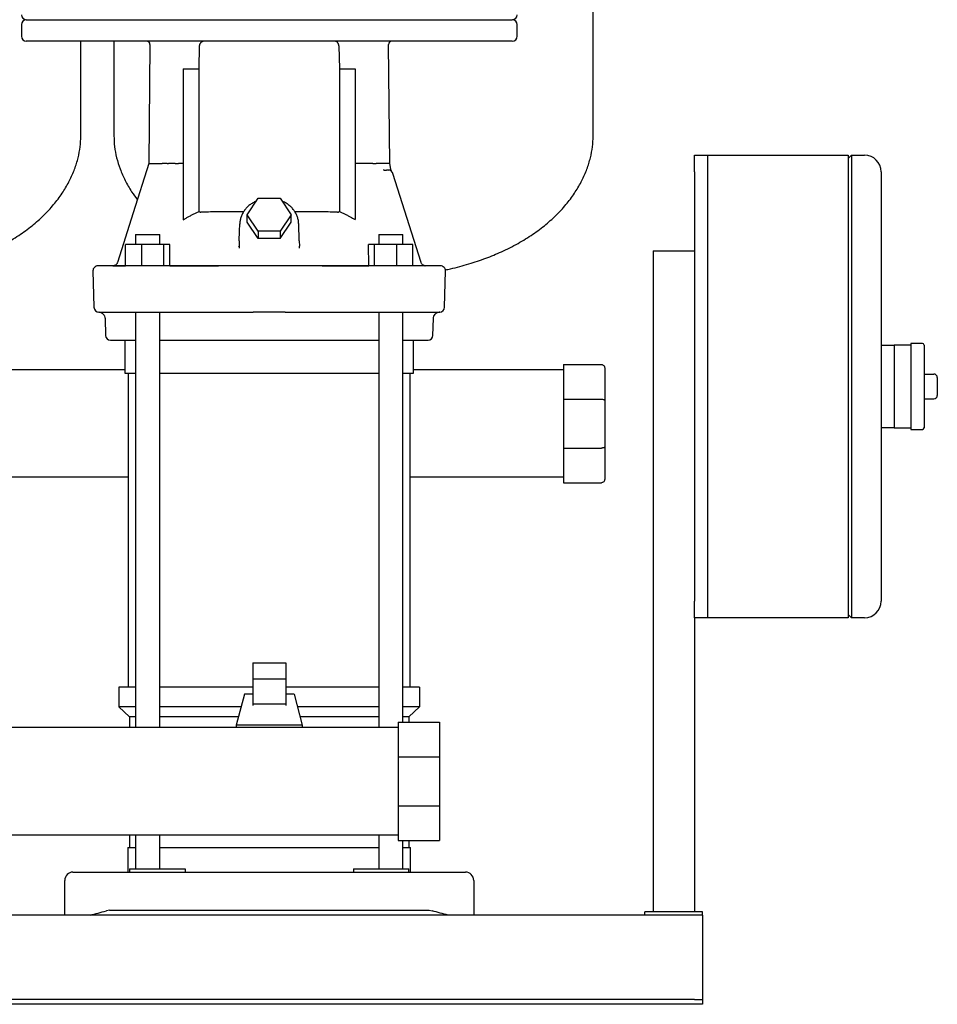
# Model space of a CAD drawing. Header units: millimetres. Extents: x 14 to 2034, y 13 to 1144.
# Tile 5 of 8: x 617 to 1173, y 13 to 609. Entities that reach past the tile are written whole.
import ezdxf

# ---------------------------------------------------------------- set-up
doc = ezdxf.new("R2010")
doc.units = ezdxf.units.MM

msp = doc.modelspace()

# ---------------------------------------------------------------- linework, layer by layer
at = {"color": 7, "linetype": 'Continuous', "lineweight": 25}
for p, q in [((964.36, 538.47), (964.36, 809.07)), ((621.36, 608.87), (915.36, 608.87)), ((618.36, 605.87), (618.36, 598.87)), ((918.36, 598.87), (918.36, 605.87)), ((769.36, 595.87), (621.36, 595.87)), ((654.36, 538.47), (654.36, 595.87)), ((674.36, 595.87), (674.36, 538.47)), ((696.21, 593.87), (695.45, 521.82)), ((725.95, 579.15), (726.23, 592.96)), ((915.36, 595.87), (769.36, 595.87)), ((810.5, 592.96), (810.78, 579.15)), ((822.85, 595.87), (822.77, 595.87)), ((841.28, 521.82), (840.52, 593.92)), ((716.36, 579.15), (725.95, 579.15)), ((716.36, 579.15), (716.36, 487.82)), ((725.95, 492.81), (725.95, 579.15)), ((810.78, 579.15), (810.78, 492.81)), ((810.78, 579.15), (820.35, 579.15)), ((820.35, 579.15), (820.35, 487.83)), ((1025.61, 526.87), (1033.61, 526.87)), ((1025.61, 516.87), (1025.61, 526.87)), ((1033.61, 526.87), (1118.61, 526.87)), ((1033.61, 526.87), (1033.61, 516.87)), ((1118.61, 526.87), (1118.61, 506.87)), ((1118.61, 524.87), (1120.61, 526.87)), ((1120.61, 526.87), (1120.61, 506.87)), ((1120.61, 526.87), (1128.61, 526.87)), ((695.45, 521.87), (696.01, 521.87)), ((706.55, 521.87), (705.32, 521.87)), ((706.55, 521.87), (707.33, 521.87)), ((716.36, 521.87), (713.4, 521.87)), ((823.33, 521.87), (820.35, 521.87)), ((830.17, 521.87), (825.2, 521.87)), ((841.93, 518.43), (841.27, 521.92)), ((837.92, 517.87), (837.48, 517.92)), ((837.48, 517.92), (838.06, 517.87)), ((837.92, 517.87), (838.06, 517.87)), ((838.06, 517.87), (839.3, 517.87)), ((839.74, 517.98), (840.34, 517.87)), ((842.43, 517.11), (842.44, 517.1)), ((842.43, 517.11), (842.44, 517.1)), ((843.08, 516.09), (843.03, 516.2)), ((843.2, 515.78), (843.08, 516.09)), ((860.2, 461.97), (843.2, 515.78)), ((1025.61, 516.87), (1025.61, 256.87)), ((1033.61, 516.87), (1033.61, 256.87)), ((1138.61, 516.87), (1138.61, 506.87)), ((1033.61, 506.87), (1033.61, 266.87)), ((1118.61, 506.87), (1118.61, 266.87)), ((1120.61, 506.87), (1120.61, 266.87)), ((1138.61, 506.87), (1138.61, 266.87)), ((755.08, 490.83), (761.72, 500.79)), ((761.72, 500.79), (775, 500.79)), ((775, 500.79), (781.64, 490.83)), ((761.72, 480.87), (755.08, 490.83)), ((755.08, 486.33), (755.08, 490.83)), ((781.64, 490.83), (775, 480.87)), ((781.64, 486.33), (781.64, 490.83)), ((761.72, 476.37), (755.08, 486.33)), ((775, 476.37), (781.64, 486.33)), ((786.55, 475), (786.19, 485.3)), ((687.52, 478.87), (687.52, 472.87)), ((687.52, 478.87), (687.58, 478.87)), ((687.58, 478.87), (702.12, 478.87)), ((702.12, 472.87), (702.12, 478.87)), ((775, 480.87), (761.72, 480.87)), ((761.72, 480.87), (761.72, 476.37)), ((775, 480.87), (775, 476.37)), ((834.6, 478.87), (834.6, 472.87)), ((834.6, 478.87), (849.15, 478.87)), ((849.15, 478.87), (849.2, 478.87)), ((849.2, 472.87), (849.2, 478.87)), ((681.44, 459.91), (681.43, 472.87)), ((691.23, 472.87), (681.43, 472.87)), ((691.23, 459.87), (691.23, 472.87)), ((704.62, 472.87), (691.23, 472.87)), ((704.62, 459.87), (704.62, 472.87)), ((708.2, 472.87), (704.62, 472.87)), ((708.21, 459.87), (708.2, 472.87)), ((750.02, 471.43), (750.1, 471.71)), ((750.02, 471.43), (750.1, 471.71)), ((750.18, 475), (750.1, 471.71)), ((750.1, 471.71), (750.12, 470.66)), ((775, 476.37), (761.72, 476.37)), ((786.55, 475), (786.63, 471.71)), ((786.58, 470.67), (786.63, 471.71)), ((786.71, 471.43), (786.63, 471.71)), ((828.53, 459.87), (828.52, 472.87)), ((832.11, 472.87), (828.52, 472.87)), ((832.11, 459.87), (832.11, 472.87)), ((845.49, 472.87), (832.11, 472.87)), ((855.29, 472.87), (845.49, 472.87)), ((845.49, 459.87), (845.49, 472.87)), ((855.29, 459.87), (855.29, 472.87)), ((1000.61, 468.87), (1000.61, 68.87)), ((1000.61, 468.87), (1025.61, 468.87)), ((678.77, 459.87), (664.71, 459.87)), ((673.65, 459.87), (673.84, 459.88)), ((674.81, 460.09), (674.87, 460.07)), ((850.63, 459.87), (686.1, 459.87)), ((708.21, 459.87), (737.7, 459.87)), ((800.3, 459.87), (828.53, 459.87)), ((862.62, 459.9), (861.72, 460.19)), ((661.71, 456.79), (662.29, 434.79)), ((874.44, 434.79), (875.02, 456.79)), ((665.48, 431.87), (665.17, 431.87)), ((665.48, 431.87), (679.22, 431.87)), ((686.57, 431.87), (758.69, 431.87)), ((687.52, 431.87), (687.52, 180.37)), ((702.12, 180.37), (702.12, 431.86)), ((778.04, 431.87), (850.16, 431.87)), ((834.6, 431.86), (834.6, 180.37)), ((849.2, 183.62), (849.2, 431.87)), ((871.48, 431.87), (871.25, 431.87)), ((669.02, 427.95), (669.29, 417.79)), ((867.44, 417.79), (867.71, 427.98)), ((672.29, 414.87), (687.52, 414.87)), ((681.01, 414.87), (681.01, 394.87)), ((681.01, 414.87), (687.52, 414.87)), ((702.12, 414.87), (709.53, 414.87)), ((702.12, 414.87), (768.36, 414.87)), ((709.92, 414.87), (826.81, 414.87)), ((768.36, 414.87), (834.66, 414.87)), ((827.2, 414.87), (834.66, 414.87)), ((849.2, 414.87), (864.44, 414.87)), ((849.2, 414.87), (855.71, 414.87)), ((855.71, 394.87), (855.71, 414.87)), ((1138.61, 411.87), (1146.61, 411.87)), ((1156.61, 411.87), (1146.61, 411.87)), ((1146.61, 411.87), (1146.61, 401.87)), ((1163.61, 412.87), (1156.61, 412.87)), ((1156.61, 412.87), (1156.61, 386.87)), ((1164.61, 411.87), (1164.61, 361.87)), ((946.36, 400.12), (969.36, 400.12)), ((946.36, 400.12), (946.36, 379.18)), ((1146.61, 401.87), (1146.61, 386.87)), ((681.01, 396.87), (553.71, 396.87)), ((681.01, 394.87), (687.52, 394.87)), ((683.01, 394.87), (683.01, 204.87)), ((702.12, 394.87), (768.36, 394.87)), ((768.36, 394.87), (834.6, 394.87)), ((849.2, 394.87), (855.71, 394.87)), ((853.71, 204.87), (853.71, 394.87)), ((946.36, 396.87), (855.71, 396.87)), ((971.36, 398.12), (971.36, 378.35)), ((1164.61, 394.37), (1170.61, 394.37)), ((1172.61, 392.37), (1172.61, 381.37)), ((1146.61, 386.87), (1146.61, 371.87)), ((1156.61, 386.87), (1156.61, 360.87)), ((946.36, 379.18), (969.36, 379.18)), ((946.36, 379.18), (946.36, 349.56)), ((971.36, 378.35), (971.36, 350.39)), ((1164.61, 379.37), (1170.61, 379.37)), ((1146.61, 371.87), (1146.61, 361.87)), ((1146.61, 361.87), (1138.61, 361.87)), ((1146.61, 361.87), (1156.61, 361.87)), ((1156.61, 360.87), (1163.61, 360.87)), ((946.36, 349.56), (969.36, 349.56)), ((946.36, 349.56), (946.36, 328.62)), ((971.36, 350.39), (971.36, 330.62)), ((683.01, 331.87), (551.71, 331.87)), ((946.36, 331.87), (853.71, 331.87)), ((946.36, 328.62), (969.36, 328.62)), ((1118.61, 266.87), (1118.61, 246.87)), ((1120.61, 266.87), (1120.61, 246.87)), ((1138.61, 266.87), (1138.61, 256.87)), ((1025.61, 246.87), (1025.61, 256.87)), ((1033.61, 256.87), (1033.61, 246.87)), ((1025.61, 246.87), (1025.61, 68.87)), ((1033.61, 246.87), (1025.61, 246.87)), ((1118.61, 246.87), (1033.61, 246.87)), ((1120.61, 246.87), (1118.61, 248.87)), ((1128.61, 246.87), (1120.61, 246.87)), ((758.36, 219.56), (758.36, 209.67)), ((758.36, 219.56), (778.36, 219.56)), ((778.36, 219.56), (778.36, 209.67)), ((758.36, 209.67), (758.36, 194.65)), ((778.36, 209.67), (758.36, 209.67)), ((778.36, 209.67), (778.36, 194.65)), ((677.36, 204.87), (677.36, 192.87)), ((687.52, 204.87), (677.36, 204.87)), ((758.36, 204.87), (702.12, 204.87)), ((834.66, 204.87), (778.36, 204.87)), ((859.36, 204.87), (849.2, 204.87)), ((859.36, 204.87), (859.36, 192.87)), ((753.36, 200.52), (748.36, 181.77)), ((758.36, 200.52), (753.36, 200.52)), ((783.36, 200.52), (778.36, 200.52)), ((783.36, 200.52), (788.36, 181.77)), ((687.52, 192.87), (677.36, 192.87)), ((683.86, 186.87), (677.36, 192.87)), ((751.32, 192.87), (702.12, 192.87)), ((778.36, 194.65), (758.36, 194.65)), ((758.36, 194.65), (758.36, 193.71)), ((778.36, 194.65), (778.36, 193.71)), ((834.6, 192.87), (785.4, 192.87)), ((859.36, 192.87), (849.2, 192.87)), ((852.86, 186.87), (859.36, 192.87)), ((687.52, 186.87), (683.86, 186.87)), ((683.86, 186.87), (683.86, 180.37)), ((749.72, 186.87), (702.12, 186.87)), ((834.6, 186.87), (787, 186.87)), ((852.86, 186.87), (849.2, 186.87)), ((852.86, 186.87), (852.86, 183.62)), ((846.36, 180.37), (321.71, 180.37)), ((788.36, 181.77), (748.36, 181.77)), ((748.36, 181.77), (748.36, 180.37)), ((788.36, 181.77), (788.36, 180.37)), ((846.36, 183.62), (871.36, 183.62)), ((846.36, 183.62), (846.36, 162.68)), ((871.36, 183.62), (871.36, 162.68)), ((846.36, 162.68), (871.36, 162.68)), ((846.36, 162.68), (846.36, 133.06)), ((871.36, 162.68), (871.36, 133.06)), ((846.36, 133.06), (871.36, 133.06)), ((846.36, 133.06), (846.36, 112.12)), ((871.36, 133.06), (871.36, 112.12)), ((116.87, 115.37), (846.36, 115.37)), ((683.86, 115.37), (683.86, 107.87)), ((687.52, 115.37), (687.52, 94.87)), ((702.12, 94.87), (702.12, 115.37)), ((834.6, 115.37), (834.6, 94.87)), ((682.86, 107.87), (682.86, 92.87)), ((682.86, 107.87), (687.52, 107.87)), ((702.12, 107.87), (768.36, 107.87)), ((768.36, 107.87), (834.66, 107.87)), ((846.36, 112.12), (871.36, 112.12)), ((849.2, 94.87), (849.2, 112.12)), ((849.2, 107.87), (853.86, 107.87)), ((852.86, 112.12), (852.86, 107.87)), ((853.86, 92.87), (853.86, 107.87)), ((649.61, 92.87), (669.81, 92.87)), ((669.81, 92.87), (866.91, 92.87)), ((683.86, 94.87), (683.86, 92.87)), ((683.86, 94.87), (705.2, 94.87)), ((705.2, 94.87), (717.4, 94.87)), ((717.4, 94.87), (717.4, 92.87)), ((819.33, 94.87), (819.33, 92.87)), ((819.33, 94.87), (831.53, 94.87)), ((831.53, 94.87), (852.86, 94.87)), ((852.86, 92.87), (852.86, 94.87)), ((866.91, 92.87), (887.11, 92.87)), ((644.61, 66.87), (644.61, 87.87)), ((892.11, 87.87), (892.11, 66.87)), ((1030.61, 66.87), (30.61, 66.87)), ((671.61, 69.87), (669.81, 69.4)), ((671.61, 69.87), (865.11, 69.87)), ((865.11, 69.87), (866.91, 69.4)), ((1030.61, 68.87), (995.61, 68.87)), ((995.61, 66.87), (995.61, 68.87)), ((1030.61, 66.87), (1030.61, 68.87)), ((1030.61, 66.87), (1030.61, 61.87)), ((1030.61, 61.87), (1030.61, 17.87)), ((1025.61, 15.87), (35.61, 15.87)), ((1025.61, 12.87), (35.61, 12.87)), ((1025.61, 15.87), (1030.61, 15.87)), ((1030.61, 12.87), (1025.61, 12.87)), ((1030.61, 17.87), (1030.61, 15.87)), ((1030.61, 15.87), (1030.61, 12.87))]:
    msp.add_line(p, q, dxfattribs=at)
at = {"color": 7, "linetype": 'Continuous', "lineweight": 25, "flags": 128}
for points in [[(695.45, 521.87), (685.99, 491.91), (676.53, 461.97)], [(750.18, 475), (750.38, 480.77), (750.54, 485.3)], [(872.02, 459.87), (871.84, 459.87), (871.32, 459.87), (870.44, 459.87), (869.22, 459.87), (867.65, 459.87), (865.74, 459.87), (863.48, 459.87), (860.89, 459.87), (857.96, 459.87)], [(862.62, 459.9), (862.59, 459.91), (862.69, 459.89)], [(857.51, 431.87), (860.4, 431.87), (862.96, 431.87), (865.18, 431.87), (867.08, 431.87), (868.63, 431.87), (869.85, 431.87), (870.72, 431.87), (871.25, 431.87)]]:
    msp.add_lwpolyline(points, dxfattribs=at)
at = {"color": 7, "linetype": 'Continuous', "lineweight": 25}
for centre, radius, start, end in [((621.36, 611.87), 3, 180, 270), ((621.36, 605.87), 3, 90, 180), ((915.36, 611.87), 3, 270, 0), ((915.36, 605.87), 3, 0, 90), ((621.36, 598.87), 3, 180, 270), ((915.36, 598.87), 3, 270, 0), ((694.21, 593.87), 2, 359.97685, 90), ((842.52, 593.87), 2, 89.9655, 178.61178), ((1128.61, 516.87), 10, 0, 90), ((840.34, 514.87), 3, 17.53394, 89.9999), ((664.71, 456.87), 3, 90.0005, 181.5), ((872.02, 456.87), 3, 358.5, 89.99952), ((665.29, 434.87), 3, 181.5, 270), ((871.44, 434.87), 3, 272.16436, 358.5), ((672.29, 417.87), 3, 181.5, 270), ((864.44, 417.87), 3, 270, 358.5), ((1163.61, 411.87), 1, 0, 90), ((1170.61, 392.37), 2, 0, 90), ((1170.61, 381.37), 2, 270, 0), ((1163.61, 361.87), 1, 270, 0), ((1128.61, 256.87), 10, 270, 0), ((649.61, 87.87), 5, 90, 180), ((887.11, 87.87), 5, 0, 90)]:
    msp.add_arc(centre, radius, start, end, dxfattribs=at)
for points, knots in [([(726.23, 592.96), (726.23, 593.01), (726.23, 593.12), (726.25, 593.27), (726.27, 593.43), (726.29, 593.58), (726.33, 593.74), (726.39, 594), (726.53, 594.36), (726.76, 594.79), (727.07, 595.17), (727.39, 595.44), (727.68, 595.61), (727.92, 595.72), (728.18, 595.8), (728.36, 595.84), (728.46, 595.85)], [0, 0, 0, 0, 0.031994, 0.064128, 0.096455, 0.12903, 0.161905, 0.195131, 0.301501, 0.414365, 0.540683, 0.679492, 0.753559, 0.832838, 0.912218, 1, 1, 1, 1]), ([(810.5, 592.96), (810.5, 593.01), (810.5, 593.12), (810.48, 593.28), (810.46, 593.43), (810.44, 593.59), (810.4, 593.74), (810.33, 594), (810.2, 594.36), (809.96, 594.79), (809.65, 595.18), (809.33, 595.44), (809.04, 595.62), (808.8, 595.73), (808.54, 595.81), (808.36, 595.84), (808.27, 595.85)], [0, 0, 0, 0, 0.032345, 0.064567, 0.096813, 0.129226, 0.16195, 0.195122, 0.302697, 0.414361, 0.543784, 0.679493, 0.757611, 0.836704, 0.917326, 1, 1, 1, 1]), ([(571.94, 459.12), (574.36, 459.74), (580.27, 461.25), (589.28, 464.34), (599.25, 468.42), (608.8, 473.22), (617.8, 478.77), (625.74, 484.72), (632.68, 491.02), (638.63, 497.62), (643.61, 504.44), (647.61, 511.36), (650.67, 518.29), (652.8, 525.15), (654.12, 531.87), (654.28, 536.31), (654.36, 538.47)], [0, 0, 0, 0, 0.060967, 0.149153, 0.232205, 0.324022, 0.409866, 0.490317, 0.565909, 0.638535, 0.707061, 0.771882, 0.833331, 0.891685, 0.947175, 1, 1, 1, 1]), ([(674.36, 538.47), (674.45, 536.32), (674.61, 531.89), (675.92, 525.18), (678.04, 518.33), (681.1, 511.43), (684.6, 505.22), (687.36, 501.55), (688.54, 499.99)], [0, 0, 0, 0, 0.155091, 0.317989, 0.489274, 0.669622, 0.859841, 1, 1, 1, 1]), ([(874.9, 457.44), (875.95, 457.65), (880.77, 458.6), (888.98, 460.91), (899.28, 464.32), (909.25, 468.42), (918.8, 473.22), (927.8, 478.77), (935.74, 484.72), (942.68, 491.02), (948.63, 497.62), (953.61, 504.44), (957.61, 511.36), (960.67, 518.29), (962.8, 525.15), (964.12, 531.87), (964.28, 536.31), (964.36, 538.47)], [0, 0, 0, 0, 0.024716, 0.113227, 0.196505, 0.274935, 0.361642, 0.442709, 0.518683, 0.590067, 0.658651, 0.723364, 0.784578, 0.842607, 0.897713, 0.950115, 1, 1, 1, 1]), ([(696.62, 521.87), (697.27, 521.87), (698.18, 521.87), (700.52, 521.87), (701.94, 521.87), (703.6, 521.87)], [0, 0, 0, 0, 0.5, 0.5, 1, 1, 1, 1]), ([(704.75, 521.87), (704.71, 521.87), (704.64, 521.87), (704.53, 521.87), (704.43, 521.87), (704.34, 521.87), (704.26, 521.87), (704.19, 521.87), (704.12, 521.87), (704.08, 521.87), (704.06, 521.87)], [0, 0, 0, 0, 0.135095, 0.267753, 0.397763, 0.524894, 0.648904, 0.769561, 0.886653, 1, 1, 1, 1]), ([(705.32, 521.87), (705.3, 521.87), (705.27, 521.87), (705.21, 521.87), (705.15, 521.87), (705.11, 521.87), (705.07, 521.87), (705.01, 521.87), (704.93, 521.87), (704.83, 521.87), (704.78, 521.87), (704.75, 521.87)], [0, 0, 0, 0, 0.113594, 0.217595, 0.310552, 0.391426, 0.459528, 0.514554, 0.685722, 0.84818, 1, 1, 1, 1]), ([(711.53, 521.87), (711.25, 521.87), (710.55, 521.87), (709.44, 521.87), (708.31, 521.87), (707.62, 521.87), (707.33, 521.87)], [0, 0, 0, 0, 0.198225, 0.500005, 0.795687, 1, 1, 1, 1]), ([(711.53, 521.87), (711.8, 521.87), (712.1, 521.87), (712.73, 521.87), (713.07, 521.87), (713.4, 521.87)], [0, 0, 0, 0, 0.5, 0.5, 1, 1, 1, 1]), ([(830.17, 521.87), (830.19, 521.89), (830.23, 521.92), (830.29, 521.95), (830.35, 521.98), (830.43, 522), (830.54, 521.99), (830.65, 521.96), (830.76, 521.94), (830.87, 521.93), (831.01, 521.92), (831.19, 521.91), (831.47, 521.91), (831.85, 521.91), (832.22, 521.91), (832.48, 521.91), (832.68, 521.91), (832.85, 521.9), (833, 521.89), (833.08, 521.88), (833.13, 521.87)], [0, 0, 0, 0, 0.024822, 0.047872, 0.069498, 0.090119, 0.123667, 0.173578, 0.195742, 0.227825, 0.269893, 0.321945, 0.383929, 0.516648, 0.649672, 0.718901, 0.788599, 0.858701, 0.929162, 1, 1, 1, 1]), ([(840.34, 517.87), (840.32, 517.87), (840.2, 517.87), (839.82, 517.87), (839.56, 517.87), (839.3, 517.87)], [0, 0, 0, 0, 0.5, 0.5, 1, 1, 1, 1]), ([(842.44, 517.1), (842.33, 517.31), (842.1, 517.73), (841.99, 518.2), (841.93, 518.43)], [0, 0, 0, 0, 0.501344, 1, 1, 1, 1]), ([(760.56, 499.04), (760.19, 498.89), (759.1, 498.44), (757.45, 497.42), (755.64, 496.01), (754.07, 494.39), (752.75, 492.59), (751.72, 490.66), (751, 488.63), (750.61, 486.73), (750.56, 485.52), (750.53, 485.02)], [0, 0, 0, 0, 0.06197, 0.185038, 0.307917, 0.430471, 0.552561, 0.674067, 0.794933, 0.915184, 1, 1, 1, 1]), ([(786.19, 485.02), (786.18, 485.44), (786.13, 486.56), (785.8, 488.36), (785.12, 490.38), (784.15, 492.31), (782.9, 494.1), (781.39, 495.73), (779.65, 497.16), (777.9, 498.29), (776.68, 498.82), (776.17, 499.05)], [0, 0, 0, 0, 0.070606, 0.189918, 0.309275, 0.428862, 0.548864, 0.669387, 0.790456, 0.912033, 1, 1, 1, 1]), ([(716.36, 487.82), (716.65, 487.99), (717.21, 488.32), (718.06, 488.81), (718.91, 489.3), (719.77, 489.77), (720.64, 490.23), (721.51, 490.69), (722.38, 491.13), (723.27, 491.57), (724.15, 491.99), (725.05, 492.41), (725.65, 492.68), (725.95, 492.81)], [0, 0, 0, 0, 0.090772, 0.181537, 0.272308, 0.363096, 0.45391, 0.544764, 0.635667, 0.726631, 0.817667, 0.908786, 1, 1, 1, 1]), ([(725.95, 492.81), (725.97, 492.78), (726.03, 492.73), (726.12, 492.65), (726.21, 492.59), (726.3, 492.53), (726.43, 492.47), (726.59, 492.41), (726.78, 492.37), (726.91, 492.37), (726.98, 492.37)], [0, 0, 0, 0, 0.092142, 0.184944, 0.27882, 0.374167, 0.471365, 0.642098, 0.817799, 1, 1, 1, 1]), ([(752.86, 492.65), (751.16, 492.64), (747.45, 492.62), (742.01, 492.57), (736.57, 492.52), (731.44, 492.45), (728.47, 492.4), (726.98, 492.37)], [0, 0, 0, 0, 0.170215, 0.370915, 0.576113, 0.785808, 1, 1, 1, 1]), ([(809.75, 492.37), (808.26, 492.4), (805.29, 492.45), (800.17, 492.52), (794.72, 492.57), (789.27, 492.62), (785.56, 492.64), (783.85, 492.65)], [0, 0, 0, 0, 0.213959, 0.423449, 0.62847, 0.829022, 1, 1, 1, 1]), ([(809.75, 492.37), (809.79, 492.37), (809.88, 492.37), (809.99, 492.38), (810.11, 492.41), (810.22, 492.44), (810.35, 492.49), (810.49, 492.56), (810.65, 492.67), (810.74, 492.77), (810.78, 492.81)], [0, 0, 0, 0, 0.111243, 0.219964, 0.326485, 0.431147, 0.53431, 0.693294, 0.847929, 1, 1, 1, 1]), ([(810.78, 492.81), (811.08, 492.68), (811.68, 492.41), (812.57, 491.99), (813.46, 491.57), (814.34, 491.13), (815.21, 490.69), (816.08, 490.24), (816.95, 489.78), (817.81, 489.3), (818.66, 488.82), (819.51, 488.33), (820.07, 488), (820.35, 487.83)], [0, 0, 0, 0, 0.091212, 0.18233, 0.273366, 0.36433, 0.455233, 0.546087, 0.636902, 0.727689, 0.818461, 0.909227, 1, 1, 1, 1]), ([(673.84, 459.88), (673.95, 459.89), (674.21, 459.9), (674.59, 459.97), (674.87, 460.07)], [0, 0, 0, 0, 0.383427, 1, 1, 1, 1]), ([(674.32, 459.94), (674.48, 459.94), (674.81, 459.93), (676.74, 459.92), (678.98, 459.92), (680.87, 459.91), (681.44, 459.91)], [0, 0, 0, 0, 0.289804, 0.5803087, 0.8723195, 1, 1, 1, 1]), ([(676.53, 461.97), (676.45, 461.77), (676.28, 461.33), (675.83, 460.76), (675.26, 460.28), (674.8, 460.1), (674.57, 460.01)], [0, 0, 0, 0, 0.240852, 0.492379, 0.746721, 1, 1, 1, 1]), ([(686.1, 459.87), (685.25, 459.87), (684.45, 459.87), (682.92, 459.87), (682.23, 459.87), (680.97, 459.87), (680.41, 459.87), (679.46, 459.87), (679.07, 459.87), (678.77, 459.87)], [0, 0, 0, 0, 0.25, 0.25, 0.5, 0.5, 0.75, 0.75, 1, 1, 1, 1]), ([(857.96, 459.87), (857.66, 459.87), (857.27, 459.87), (856.31, 459.87), (855.75, 459.87), (854.49, 459.87), (853.78, 459.87), (852.28, 459.87), (851.48, 459.87), (850.63, 459.87)], [0, 0, 0, 0, 0.25, 0.25, 0.5, 0.5, 0.75, 0.75, 1, 1, 1, 1]), ([(862.17, 460.01), (861.94, 460.1), (861.48, 460.28), (860.91, 460.74), (860.46, 461.31), (860.29, 461.75), (860.2, 461.97)], [0, 0, 0, 0, 0.253379, 0.509421, 0.760547, 1, 1, 1, 1]), ([(665.17, 431.87), (665.66, 431.8), (666.67, 431.66), (667.95, 430.74), (668.84, 429.44), (668.96, 428.43), (669.02, 427.95)], [0, 0, 0, 0, 0.241147, 0.50046, 0.759522, 1, 1, 1, 1]), ([(679.22, 431.87), (679.52, 431.87), (679.91, 431.87), (680.86, 431.87), (681.42, 431.87), (682.68, 431.87), (683.38, 431.87), (684.91, 431.87), (685.72, 431.87), (686.57, 431.87)], [0, 0, 0, 0, 0.25, 0.25, 0.5, 0.5, 0.75, 0.75, 1, 1, 1, 1]), ([(778.04, 431.87), (774.81, 431.87), (771.58, 431.87), (765.14, 431.87), (761.91, 431.87), (758.69, 431.87)], [0, 0, 0, 0, 0.5, 0.5, 1, 1, 1, 1]), ([(850.16, 431.87), (851.01, 431.87), (851.82, 431.87), (853.33, 431.87), (854.04, 431.87), (855.3, 431.87), (855.86, 431.87), (856.82, 431.87), (857.21, 431.87), (857.51, 431.87)], [0, 0, 0, 0, 0.25, 0.25, 0.5, 0.5, 0.75, 0.75, 1, 1, 1, 1]), ([(867.71, 427.98), (867.77, 428.43), (867.89, 429.45), (868.79, 430.75), (870.09, 431.67), (871.1, 431.81), (871.59, 431.88)], [0, 0, 0, 0, 0.2406685, 0.4999384, 0.7592442, 1, 1, 1, 1]), ([(709.53, 414.87), (709.54, 414.87), (709.58, 414.87), (709.71, 414.87), (709.8, 414.87), (709.92, 414.87)], [0, 0, 0, 0, 0.5, 0.5, 1, 1, 1, 1]), ([(826.81, 414.87), (826.93, 414.87), (827.02, 414.87), (827.15, 414.87), (827.19, 414.87), (827.2, 414.87)], [0, 0, 0, 0, 0.5, 0.5, 1, 1, 1, 1]), ([(969.36, 400.12), (969.6, 400.12), (969.85, 400.08), (970.35, 399.88), (970.58, 399.73), (970.97, 399.34), (971.13, 399.1), (971.32, 398.61), (971.36, 398.36), (971.36, 398.12)], [0, 0, 0, 0, 0.25, 0.25, 0.5, 0.5, 0.75, 0.75, 1, 1, 1, 1]), ([(969.36, 379.18), (969.6, 379.18), (969.85, 379.16), (970.35, 379.08), (970.58, 379.02), (970.97, 378.86), (971.13, 378.76), (971.32, 378.55), (971.36, 378.45), (971.36, 378.35)], [0, 0, 0, 0, 0.25, 0.25, 0.5, 0.5, 0.75, 0.75, 1, 1, 1, 1]), ([(971.36, 350.39), (971.36, 350.29), (971.32, 350.19), (971.13, 349.99), (970.97, 349.89), (970.58, 349.73), (970.35, 349.66), (969.85, 349.58), (969.6, 349.56), (969.36, 349.56)], [0, 0, 0, 0, 0.25, 0.25, 0.5, 0.5, 0.75, 0.75, 1, 1, 1, 1]), ([(971.36, 330.62), (971.36, 330.39), (971.32, 330.13), (971.13, 329.64), (970.97, 329.4), (970.58, 329.01), (970.35, 328.86), (969.85, 328.66), (969.6, 328.62), (969.36, 328.62)], [0, 0, 0, 0, 0.25, 0.25, 0.5, 0.5, 0.75, 0.75, 1, 1, 1, 1]), ([(660.11, 66.87), (661.64, 67.27), (663.24, 67.69), (666.5, 68.54), (668.17, 68.97), (669.81, 69.4)], [0, 0, 0, 0, 0.5, 0.5, 1, 1, 1, 1]), ([(876.62, 66.87), (875.09, 67.27), (873.49, 67.69), (870.23, 68.54), (868.56, 68.97), (866.91, 69.4)], [0, 0, 0, 0, 0.5, 0.5, 1, 1, 1, 1])]:
    msp.add_open_spline(points, degree=3, knots=knots, dxfattribs=at)
for points in [[(696.01, 521.87), (696.09, 521.87), (696.18, 521.87), (696.27, 521.87)], [(696.27, 521.87), (696.38, 521.87), (696.5, 521.87), (696.62, 521.87)], [(704.06, 521.87), (703.91, 521.87), (703.76, 521.87), (703.6, 521.87)], [(825.2, 521.87), (824.66, 521.87), (824, 521.87), (823.33, 521.87)], [(838.36, 521.87), (837.04, 521.87), (835.29, 521.87), (833.13, 521.87)], [(839.42, 521.87), (839.1, 521.87), (838.75, 521.87), (838.36, 521.87)], [(840.31, 521.87), (840.06, 521.87), (839.76, 521.87), (839.42, 521.87)], [(840.72, 521.87), (840.6, 521.87), (840.47, 521.87), (840.31, 521.87)], [(841.28, 521.82), (841.28, 521.87), (841.09, 521.87), (840.72, 521.87)], [(840.34, 517.87), (840.34, 517.87), (840.34, 517.87), (840.34, 517.87)], [(863.04, 459.87), (862.75, 459.87), (862.44, 459.92), (862.17, 460.01)], [(871.56, 431.87), (871.56, 431.87), (871.53, 431.87), (871.48, 431.87)]]:
    msp.add_open_spline(points, degree=3, dxfattribs=at)

doc.saveas('drawing.dxf')
